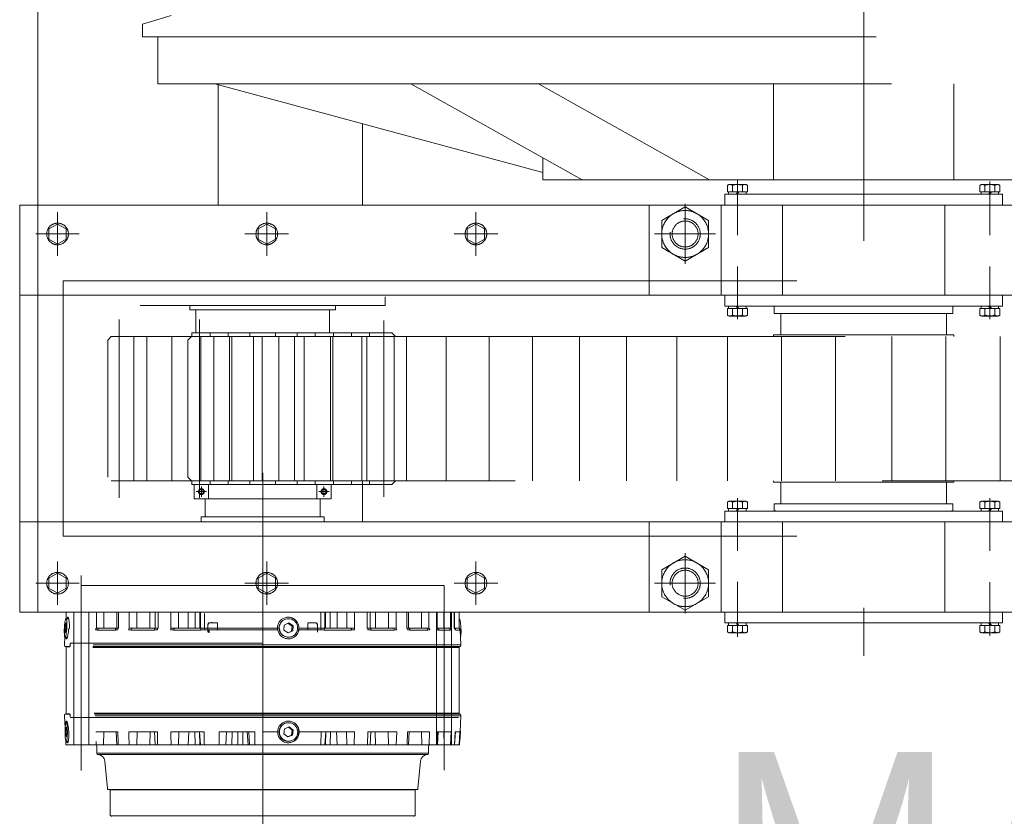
# Model space of a CAD drawing. Header units: millimetres. Extents: x 53746 to 116821, y -810352 to -765802.
# Tile 10 of 256: x 56053 to 57418, y -788149 to -787045. Entities that reach past the tile are written whole.
import ezdxf

# ---------------------------------------------------------------- set-up
doc = ezdxf.new("R2010")
doc.units = ezdxf.units.MM
doc.header["$MEASUREMENT"] = 0
doc.linetypes.add('DGN Style 2', pattern=[1526.188139, 1017.458759, -508.72938])
doc.layers.add('Main Cradle Rails', color=7, linetype='Continuous', lineweight=0)
doc.styles.add('Style-ENGINEERING', font='ENGINEERING.shx')

# ---------------------------------------------------------------- blocks, each defined once
blk = doc.blocks.new('A$C54993A66')
at = {"lineweight": 13}
h = blk.add_hatch(dxfattribs=at)
h.set_pattern_fill('ANSI31', color=256, style=0, pattern_type=2)
h.set_pattern_definition([(45, (-1629.8506, -314.0038), (-0.4490128, 0.4490128), [])])
edge = h.paths.add_edge_path()
edge.add_ellipse((-26.8, -75), major_axis=(-1.75, 0), ratio=0.585714, start_angle=48.1661, end_angle=325.794)
edge.add_spline(control_points=[(-28.2, -74.4), (-28.1, -74.9), (-28, -75.3), (-27.9, -75.7)], knot_values=[0, 0, 0, 0, 1, 1, 1, 1], degree=3, periodic=0)
at = {"color": 7, "linetype": 'Continuous', "lineweight": 13}
for p, q in [((-166, 273.6), (-184, 272.7)), ((-166, 273.4), (-184, 272.5)), ((-143.7, 274.8), (-166, 273.6)), ((-166, 266.9), (-166, 273.6)), ((-141.5, -233), (-141.5, 274.2)), ((-47.5, -143.4), (-47.5, 274.2)), ((-24.3, 273.7), (-45.3, 274.8)), ((-24.8, 268), (-24.8, 273.3)), ((-184, 272.5), (-184, 272.7)), ((-184, 266.1), (-184, 272.5)), ((-166, 266.9), (-184, 265.9)), ((-184, 265.9), (-184, 266.1)), ((-184, 260.4), (-184, 265.9)), ((-166, 261.3), (-184, 260.4)), ((-184, 251.4), (-184, 260.4)), ((-166, 242.1), (-166, 261.3)), ((-146, -266), (-146, 271.5)), ((-141, -233.2), (-141, 271.5)), ((-49, 272.5), (-140, 272.5)), ((-48, 271.5), (-48, 0)), ((-24.8, 244.4), (-24.8, 259.9)), ((0, 272.4), (-22, 272.4)), ((-22, 265.6), (0, 265.6)), ((-22, 260.2), (0, 260.2)), ((-9.1, 272.4), (-9.1, 272.5)), ((-166, 251.2), (-184, 251.4)), ((-184, 242.2), (-184, 251.4)), ((-22, 251.2), (0, 251.2)), ((-184, 241.3), (-184, 242.2)), ((-166, 242.1), (-184, 241.3)), ((-184, 230.6), (-184, 241.3)), ((-22, 241), (0, 241)), ((-206.7, 218.6), (-244.4, 215.3)), ((-195.5, 230), (-197.5, 229.5)), ((-197.5, -229.5), (-197.5, 229.5)), ((-186, 230), (-195.5, 230)), ((-195.5, -230), (-195.5, 230)), ((-166, 231.4), (-184, 230.6)), ((-184, 220.5), (-184, 230.6)), ((-184, 202.3), (-184, 220.5)), ((-166, 200.9), (-166, 231.4)), ((-24.8, 204.2), (-24.8, 228.9)), ((-22, 230.5), (0, 230.5)), ((-247.5, 211.5), (-281.5, 211.5)), ((-246, -214.8), (-246, 214.8)), ((-184, 200.2), (-184, 202.3)), ((-166, 200.9), (-184, 200.2)), ((-184, 185.1), (-184, 200.2)), ((-22, 199.9), (0, 199.9)), ((-166, 185.8), (-184, 185.1)), ((-184, 174.6), (-184, 185.1)), ((-166, 146), (-166, 185.8)), ((-24.8, 150.1), (-24.8, 182.3)), ((-22, 185.1), (0, 185.1)), ((-184, 156.6), (-184, 174.6)), ((-184, 156.6), (-184, 149.2)), ((-184, 145.5), (-184, 149.2)), ((-166, 146), (-184, 145.5)), ((-184, 127), (-184, 145.5)), ((-22, 145.1), (0, 145.1)), ((-166, 127.4), (-184, 127)), ((-184, 116.7), (-184, 127)), ((-166, 50.5), (-166, 127.4)), ((-24.8, 85.7), (-24.8, 123.2)), ((-22, 127.1), (0, 127.1)), ((-184, 103.3), (-184, 116.7)), ((-184, 103.3), (-184, 93.6)), ((-184, 87.2), (-184, 93.6)), ((-184, 87.2), (-184, 86.4)), ((-184, 80.8), (-184, 86.4)), ((-166, 81.1), (-184, 80.8)), ((-184, 0), (-184, 80.8)), ((-24.3, 50.2), (-24.3, 80.9)), ((-22, 80.5), (-22, 50.2)), ((-22, 80.5), (0, 80.5)), ((-170.4, 41.4), (-173, 34.9)), ((-163.4, 42.4), (-170.4, 41.4)), ((-170.4, 40), (-170.4, 41.4)), ((-159, 36.8), (-163.4, 42.4)), ((-163.4, 40.9), (-163.4, 42.4)), ((-25.9, 41.6), (-28.9, 35.3)), ((-26.5, 40.2), (-25.9, 41.6)), ((-18.9, 42.1), (-25.9, 41.6)), ((-19.5, 40.7), (-18.9, 42.1)), ((-14.9, 36.4), (-18.9, 42.1)), ((-178.8, 35.9), (-178.8, 35.3)), ((-173, 34.9), (-168.7, 29.4)), ((-170.4, 40), (-172.6, 34.4)), ((-163.4, 40.9), (-170.4, 40)), ((-168.7, 29.4), (-161.7, 30.3)), ((-159.4, 35.9), (-163.4, 40.9)), ((-161.7, 30.3), (-159, 36.8)), ((-153.2, 35.3), (-153.2, 35.9)), ((-33.8, 40.6), (-34, 40.1)), ((-26.5, 40.2), (-28.9, 35.2)), ((-28.9, 35.3), (-24.9, 29.5)), ((-19.5, 40.7), (-26.5, 40.2)), ((-24.9, 29.5), (-17.9, 30)), ((-15.5, 35), (-19.5, 40.7)), ((-17.9, 30), (-14.9, 36.4)), ((-10.2, 30.5), (-10, 31)), ((-24.3, -80.9), (-24.3, 20.8)), ((-22, 20.5), (-22, -80.5)), ((-184, -10.7), (-184, 0)), ((-184, 0), (-166, 0)), ((-48, 0), (-48, -143.4)), ((-43, 0), (-43, -143.4)), ((-184, -18.3), (-184, -10.7)), ((-166, -60.4), (-166, -10.7)), ((-184, -20.3), (-184, -18.3)), ((-184, -20.3), (-184, -27.4)), ((-184, -34.3), (-184, -27.4)), ((-184, -34.3), (-184, -42.9)), ((-184, -42.9), (-184, -50.9)), ((-184, -60.2), (-184, -50.9)), ((-184, -80.8), (-184, -60.2)), ((-184, -86.4), (-184, -80.8)), ((-166, -127.4), (-166, -81.1)), ((-22, -80.5), (-2, -80.5)), ((-184, -86.4), (-184, -87.2)), ((-184, -93.6), (-184, -87.2)), ((-184, -93.6), (-184, -103.3)), ((-24.8, -123.2), (-24.8, -85.7)), ((-184, -103.3), (-184, -116.7)), ((-184, -127), (-184, -116.7)), ((-184, -145.5), (-184, -127)), ((-22, -127.1), (0, -127.1)), ((-184, -149.2), (-184, -145.5)), ((-184, -149.2), (-184, -156.6)), ((-166, -185.7), (-166, -146)), ((-48, -143.4), (-48, -235.3)), ((-47.5, -235.3), (-47.5, -143.4)), ((-43, -143.4), (-43, -266)), ((-24.8, -150.1), (-24.8, -182.3)), ((-22, -145.1), (0, -145.1)), ((-184, -156.6), (-184, -174.6)), ((-184, -185.1), (-184, -174.6)), ((-184, -200.2), (-184, -185.1)), ((-22, -185.1), (0, -185.1)), ((-184, -202.3), (-184, -200.2)), ((-184, -202.3), (-184, -220.5)), ((-166, -231.4), (-166, -200.9)), ((-24.8, -204.2), (-24.8, -228.9)), ((-24.8, -228.9), (-24.8, -204.2)), ((-22, -199.9), (0, -199.9)), ((-281.5, -211.5), (-247.5, -211.5)), ((-244.4, -215.3), (-206.7, -218.6)), ((-197.5, -229.5), (-195.5, -230)), ((-195.5, -230), (-186, -230)), ((-184, -230.6), (-184, -220.5)), ((-184, -241.3), (-184, -230.6)), ((-22, -230.5), (0, -230.5)), ((-22, -230.5), (0, -230.5)), ((-184, -242.2), (-184, -241.3)), ((-184, -242.2), (-184, -251.4)), ((-184, -260.4), (-184, -251.4)), ((-184, -272.7), (-184, -260.4)), ((-184, -272.7), (-177.9, -273)), ((-178.8, -269.5), (-178.8, -272.4)), ((-167.7, -271.5), (-172.8, -272.1)), ((-172.8, -272.1), (-171.1, -273)), ((-171.1, -271.9), (-171.1, -273)), ((-160.9, -271.7), (-167.7, -271.5)), ((-164.4, -271.6), (-164.4, -273.3)), ((-164.4, -273.3), (-159.2, -272.6)), ((-159.2, -272.6), (-160.9, -271.7)), ((-153.2, -272.4), (-153.2, -270.8)), ((-141.5, -274.2), (-141.5, -267.1)), ((-141, -271.5), (-141, -268)), ((-140, -272.5), (-49, -272.5)), ((-48, -268), (-48, -271.5)), ((-47.5, -274.2), (-47.5, -267.1)), ((-35.1, -270.9), (-34.9, -270.9)), ((-34.9, -270.8), (-34.7, -273.9)), ((-26.1, -272.7), (-28.9, -273.7)), ((-19.1, -272.2), (-26.1, -272.7)), ((-24.8, -272.6), (-24.7, -274.2)), ((-14.9, -272.7), (-19.1, -272.2)), ((-17.7, -272.4), (-17.7, -273.7)), ((-17.7, -273.7), (-14.9, -272.7)), ((-9.1, -272.5), (-9.3, -269)), ((-9.1, -272.4), (0, -272.4)), ((-171.1, -273), (-164.4, -273.3)), ((-160.7, -273.9), (-143.7, -274.8)), ((-45.3, -274.8), (-34.4, -274.2)), ((-28.9, -273.7), (-24.7, -274.2)), ((-24.7, -274.2), (-17.7, -273.7))]:
    blk.add_line(p, q, dxfattribs=at)
at = {"color": 252, "linetype": 'Continuous', "lineweight": 13}
for p, q in [((-143.7, -232.1), (-143.7, 274.8)), ((-45.3, -143.4), (-45.3, 274.8)), ((-24.3, 273.5), (-24.3, 273.7)), ((-140, 272.5), (-140, -233.5)), ((-49, 0), (-49, 272.5)), ((-49, -143.4), (-49, 0)), ((-49, -235.5), (-49, -143.4)), ((-45.3, -234.8), (-45.3, -143.4))]:
    blk.add_line(p, q, dxfattribs=at)
at = {"color": 7, "linetype": 'Continuous', "lineweight": 0}
for p, q in [((-166, 267.1), (-184, 266.1)), ((-22, 272.4), (-22, 272.2)), ((-22, 272.2), (-22, 270.3)), ((-22, 272.2), (0, 272.2)), ((-22, 270.3), (-22, 265.8)), ((-22, 265.8), (-22, 265.6)), ((0, 265.8), (-22, 265.8)), ((-22, 260.2), (-22, 257.1)), ((-22, 257.1), (-22, 241.9)), ((-166, 243.1), (-184, 242.2)), ((-22, 241.9), (-22, 241)), ((0, 241.9), (-22, 241.9)), ((-166, 220.1), (-184, 220.5)), ((-22, 230.5), (-22, 226.4)), ((-22, 226.4), (-22, 202)), ((-22, 220.4), (0, 220.4)), ((-166, 203.3), (-184, 202.3)), ((-22, 202), (-22, 199.9)), ((0, 202), (-22, 202)), ((-22, 185.1), (-22, 180.3)), ((-22, 180.3), (-22, 148.4)), ((-166, 173.9), (-184, 174.6)), ((-22, 174.5), (0, 174.5)), ((-166, 156), (-184, 156.6)), ((-22, 156.4), (0, 156.4)), ((-166, 150.1), (-184, 149.2)), ((0, 148.9), (-22, 148.9)), ((-22, 148.4), (-22, 145.1)), ((-22, 127.1), (-22, 121.8)), ((-166, 116), (-184, 116.7)), ((-22, 121.8), (-22, 84.8)), ((-22, 116.8), (0, 116.8)), ((-166, 102.5), (-184, 103.3)), ((-22, 103.2), (0, 103.2)), ((-166, 93.9), (-184, 93.6)), ((-166, 87.5), (-184, 87.2)), ((-166, 87.4), (-184, 86.4)), ((-22, 93.5), (0, 93.5)), ((-22, 86.9), (0, 86.9)), ((0, 86.2), (-22, 86.2)), ((-22, 84.8), (-22, 80.5)), ((-166, -19.2), (-184, -18.3)), ((-166, -21.3), (-184, -20.3)), ((-166, -27.5), (-184, -27.4)), ((-166, -34.4), (-184, -34.3)), ((-166, -42.1), (-184, -42.9)), ((-166, -50.1), (-184, -50.9)), ((-22, -80.5), (-22, -84.8)), ((-184, -86.4), (-166, -87.4)), ((-166, -87.5), (-184, -87.2)), ((-166, -93.9), (-184, -93.6)), ((-22, -84.8), (-22, -121.8)), ((-22, -86.2), (0, -86.2)), ((-22, -86.9), (0, -86.9)), ((-22, -93.5), (0, -93.5)), ((-166, -102.5), (-184, -103.3)), ((-22, -103.2), (0, -103.2)), ((-166, -116), (-184, -116.7)), ((-22, -116.8), (0, -116.8)), ((-22, -121.8), (-22, -127.1)), ((-184, -149.2), (-166, -150.1)), ((-22, -148.4), (-22, -145.1)), ((-22, -180.3), (-22, -148.4)), ((0, -148.9), (-22, -148.9)), ((-166, -156), (-184, -156.6)), ((-22, -156.4), (0, -156.4)), ((-166, -173.9), (-184, -174.6)), ((-22, -174.5), (0, -174.5)), ((-22, -185.1), (-22, -180.3)), ((-22, -180.3), (-22, -185.1)), ((-184, -202.3), (-166, -203.3)), ((-22, -199.9), (-22, -203.5)), ((-22, -202), (-22, -199.9)), ((0, -202), (-22, -202)), ((-22, -226.4), (-22, -202)), ((-22, -203.5), (-22, -226.4)), ((-166, -220.1), (-184, -220.5)), ((-22, -220.4), (0, -220.4)), ((-22, -220.4), (0, -220.4)), ((-22, -226.4), (-22, -230.5)), ((-22, -230.5), (-22, -226.4))]:
    blk.add_line(p, q, dxfattribs=at)
at = {"lineweight": 13}
for p, q in [((-184, 262), (0, 262)), ((-184, 241), (0, 241)), ((-27.8, 76), (-17, 76)), ((-17, 76), (-15, 74)), ((-15, 62.8), (-15, 74)), ((-24, 62.5), (-16, 62.5)), ((-16, 62.5), (-15, 62.8)), ((-24, -62.5), (-16, -62.5)), ((-16, -62.5), (-15, -62.8)), ((-15, -62.8), (-15, -74)), ((-28.2, -74), (-25.2, -74)), ((-27.8, -76), (-17, -76)), ((-25, -74.2), (-25, -75.8)), ((-25, -75.8), (-24.8, -76)), ((-17, -76), (-15, -74)), ((-14, -70), (-15, -71)), ((-15, -74), (-15, -71)), ((-15, -74.5), (-15, -74)), ((-184, -241), (0, -241)), ((-184, -262), (0, -262)), ((-142, -267), (-145, -267)), ((-44, -267), (-47, -267))]:
    blk.add_line(p, q, dxfattribs=at)
at = {"color": 1, "lineweight": 13}
for p, q in [((-218.9, 251.5), (36.7, 251.5)), ((-219.5, -251.5), (50.7, -251.5))]:
    blk.add_line(p, q, dxfattribs=at)
at = {"color": 7, "linetype": 'Continuous', "lineweight": 13, "flags": 128}
for points in [[(-164.4, 274), (-162.3, 274), (-160.6, 273.9)], [(-34.4, 274.2), (-34, 274.4), (-33.1, 274.6), (-31.9, 274.8), (-30.4, 274.9), (-28.7, 275), (-26.7, 275), (-24.6, 275), (-22.5, 274.9), (-20.3, 274.8)], [(-20.3, 274.8), (-18.2, 274.6), (-16.2, 274.4), (-14.3, 274.2), (-12.7, 273.9), (-11.3, 273.6), (-10.2, 273.3), (-9.5, 273), (-9.1, 272.7), (-9.1, 272.5)], [(-164.4, 23.2), (-162.3, 23.7), (-160.3, 24.5), (-158.4, 25.6), (-156.8, 27), (-155.4, 28.7), (-154.4, 30.6), (-153.6, 32.6), (-153.2, 34.7), (-153.2, 36.9), (-153.6, 39), (-154.3, 41), (-155.4, 42.9), (-156.7, 44.6), (-158.4, 46), (-160.2, 47.2), (-162.2, 48), (-164.3, 48.5), (-166.5, 48.6), (-168.7, 48.3), (-170.8, 47.7), (-172.7, 46.7), (-174.5, 45.4), (-176, 43.9), (-177.2, 42.1), (-178.1, 40.1), (-178.7, 38.1), (-178.8, 35.9), (-178.7, 33.8), (-178.1, 31.7), (-177.2, 29.7), (-176, 27.9), (-174.5, 26.4), (-172.8, 25.1), (-170.9, 24.1), (-168.8, 23.4), (-166.6, 23.2), (-164.4, 23.2)], [(-21, 23.1), (-18.8, 23.4), (-16.8, 24.1), (-14.9, 25.1), (-13.2, 26.5), (-11.7, 28), (-10.5, 29.9), (-9.7, 31.8), (-9.2, 33.9), (-9.1, 36.1), (-9.3, 38.2), (-9.9, 40.3), (-10.9, 42.3), (-12.2, 44), (-13.7, 45.5), (-15.5, 46.8), (-17.5, 47.7), (-19.6, 48.3), (-21.7, 48.5), (-23.9, 48.4), (-26, 47.9), (-28, 47), (-29.8, 45.9), (-31.4, 44.4), (-32.7, 42.7), (-33.7, 40.8), (-34.4, 38.8), (-34.7, 36.6), (-34.6, 34.5), (-34.2, 32.4), (-33.4, 30.3), (-32.3, 28.5), (-30.9, 26.8), (-29.2, 25.4), (-27.3, 24.3), (-25.3, 23.6), (-23.2, 23.2), (-21, 23.1)], [(-166, -10.7), (-181.4, -10.7), (-184, -10.7)], [(-184, -60.2), (-170.8, -60.3), (-166, -60.4)], [(-166, -81.1), (-181.4, -80.9), (-184, -80.8)], [(-184, -127), (-170.8, -127.3), (-166, -127.4)], [(-166, -146), (-181.4, -145.6), (-184, -145.5)], [(-184, -185.1), (-170.8, -185.5), (-166, -185.7)], [(-166, -200.9), (-181.4, -200.3), (-184, -200.2)], [(-184, -230.6), (-179.5, -230.8)], [(-174.7, -271.1), (-176.2, -271.4), (-177.4, -271.6), (-178.2, -271.9), (-178.7, -272.1), (-178.8, -272.4), (-178.6, -272.7), (-178, -273), (-177.1, -273.2), (-175.8, -273.5), (-174.3, -273.7), (-172.5, -273.8), (-170.5, -273.9), (-168.4, -274), (-166.3, -274), (-164.1, -274), (-162, -274), (-160, -273.8), (-158.2, -273.7), (-156.6, -273.5), (-155.2, -273.3), (-154.2, -273), (-153.5, -272.8), (-153.2, -272.5), (-153.3, -272.2), (-153.7, -271.9), (-154.5, -271.6), (-155.6, -271.4), (-157, -271.2), (-158.6, -271), (-160.5, -270.9), (-162.5, -270.8), (-164.7, -270.7), (-166.9, -270.7), (-169, -270.7), (-171.1, -270.8), (-173, -271), (-174.7, -271.1)], [(-23.2, -271.6), (-25.3, -271.8), (-27.4, -272), (-29.2, -272.2), (-30.9, -272.5), (-32.3, -272.8), (-33.4, -273.1), (-34.2, -273.4), (-34.6, -273.7), (-34.7, -274), (-34.4, -274.2), (-33.7, -274.5), (-32.7, -274.7), (-31.4, -274.8), (-29.8, -274.9), (-28, -275), (-26, -275), (-23.8, -275), (-21.7, -274.9), (-19.5, -274.7), (-17.4, -274.5), (-15.5, -274.3), (-13.7, -274.1), (-12.1, -273.8), (-10.9, -273.5), (-9.9, -273.2), (-9.3, -272.9), (-9.1, -272.6), (-9.2, -272.3), (-9.7, -272.1), (-10.6, -271.9), (-11.7, -271.7), (-13.2, -271.5), (-14.9, -271.5), (-16.8, -271.4), (-18.9, -271.4), (-21, -271.5), (-23.2, -271.6)], [(-9.2, -269.6), (-8.9, -269.5), (-8.2, -269.3)]]:
    blk.add_lwpolyline(points, dxfattribs=at)
at = {"color": 7, "linetype": 'Continuous', "lineweight": 0, "flags": 128}
for points in [[(-24.8, 150.1), (-24.3, 150), (-23.7, 149.9), (-23.3, 149.8), (-22.8, 149.6), (-22.5, 149.3), (-22.2, 149), (-22.1, 148.7), (-22, 148.4)], [(-24.8, 123.2), (-24.3, 123.2), (-23.7, 123.1), (-23.3, 122.9), (-22.8, 122.8), (-22.5, 122.6), (-22.2, 122.3), (-22.1, 122.1), (-22, 121.8)], [(-24.8, 85.7), (-24.3, 85.7), (-23.7, 85.6), (-23.3, 85.5), (-22.8, 85.4), (-22.5, 85.3), (-22.2, 85.1), (-22.1, 85), (-22, 84.8)], [(-24.8, -85.7), (-24.3, -85.7), (-23.7, -85.6), (-23.3, -85.5), (-22.8, -85.4), (-22.5, -85.3), (-22.2, -85.1), (-22.1, -85), (-22, -84.8)], [(-24.8, -123.2), (-24.3, -123.2), (-23.7, -123.1), (-23.3, -122.9), (-22.8, -122.8), (-22.5, -122.6), (-22.2, -122.3), (-22.1, -122.1), (-22, -121.8)], [(-24.8, -150.1), (-24.3, -150), (-23.7, -149.9), (-23.3, -149.8), (-22.8, -149.6), (-22.5, -149.3), (-22.2, -149), (-22.1, -148.7), (-22, -148.4)]]:
    blk.add_lwpolyline(points, dxfattribs=at)
at = {"color": 7, "linetype": 'Continuous', "lineweight": 13}
for centre, radius, start, end in [((-167.1, 221.2), 52.9, 87.0782, 101.8051), ((-143.5, 270.8), 4, 59.6267, 93), ((-45.5, 270.8), 4, 87, 120), ((-24.5, 270.7), 3, 35.0394, 87), ((-142, 268), 1, 300, 0), ((-140, 271.5), 1, 90, 180), ((-49, 271.5), 1, 0, 90), ((-47, 268), 1, 180, 240), ((-24.4, 263.9), 3.02, 35.9791, 87.275), ((-24.4, 258.4), 3.04, 36.7457, 87.488), ((-24.4, 239), 3.11, 39.591, 88.2062), ((-207.5, 228.6), 10, 275, 0), ((-186, 232), 2, 270, 0), ((-24.4, 228.4), 3.16, 41.21, 88.5662), ((-283.5, 210), 1, 299.9993, 0), ((-281.5, 210.5), 1, 90, 180), ((-247.5, 210.5), 1, 0, 90), ((-245.5, 210), 1, 180, 240.0001), ((-244, 211.3), 4, 95, 120), ((-24.3, 197.4), 3.37, 46.2854, 89.4847), ((-24.3, 182.4), 3.51, 48.9068, 89.8469), ((-24.3, 141.7), 4.1, 56.5645, 90.5516), ((-24.2, 123.1), 4.52, 60.3002, 90.7297), ((-24.2, 74.3), 6.64, 70.5944, 90.8058), ((-166, 35.2), 15, 0.382, 179.618), ((-22.1, 35.2), 15, 338.4581, 157.6222), ((-166.1, 35.4), 12.8, 180.2859, 277.2518), ((-165.9, 35.4), 12.7, 276.747, 359.8135), ((-22.1, 35.4), 12.8, 158.4837, 273.9174), ((-22, 35.3), 12.7, 273.4407, 337.9401), ((-24.2, -74.3), 6.64, 269.1942, 289.4056), ((-24.2, -123.1), 4.52, 269.2703, 299.6998), ((-24.3, -141.7), 4.1, 269.4484, 303.4355), ((-24.3, -182.4), 3.51, 270.1531, 311.0932), ((-24.3, -197.4), 3.37, 270.5153, 313.7146), ((-283.5, -210), 1, 0, 60.0007), ((-281.5, -210.5), 1, 180, 270), ((-247.5, -210.5), 1, 270, 0), ((-245.5, -210), 1, 119.9999, 180), ((-244, -211.3), 4, 240, 265), ((-207.5, -228.6), 10, 0, 85), ((-186, -232), 2, 0, 90), ((-24.4, -228.4), 3.16, 271.4338, 318.79), ((-24.4, -228.4), 3.16, 271.4338, 318.79), ((-142.5, -268), 1, 0, 90), ((-142, -268), 1, 0, 90), ((-140, -271.5), 1, 180, 270), ((-49, -271.5), 1, 270, 0), ((-47, -268), 1, 90, 180), ((-47, -268), 1, 120, 180), ((-46.5, -268), 1, 90, 180), ((-143.5, -270.8), 4, 267, 300.3733), ((-45.5, -270.8), 4, 240, 273)]:
    blk.add_arc(centre, radius, start, end, dxfattribs=at)
at = {"color": 7, "linetype": 'Continuous', "lineweight": 0}
for centre, radius, start, end in [((-25, 270.3), 3, 0.0436, 87.0489), ((-24.5, 270.5), 3, 35.0666, 87.0087), ((-24.9, 257), 2.92, 1.4147, 88.5415), ((-24.9, 264.4), 3.21, 25.9588, 37.5972), ((-24.8, 241.6), 2.83, 3.2011, 90.2802), ((-24.7, 226.1), 2.76, 5.2174, 92.0066), ((-24.6, 201.6), 2.66, 8.9702, 94.6814), ((-24.5, 179.7), 2.6, 12.9761, 96.911), ((-24.5, -179.7), 2.6, 263.089, 347.0239), ((-24.6, -201.6), 2.66, 265.3186, 351.0298), ((-24.6, -201.6), 2.66, 265.3186, 314.0047), ((-24.7, -226.1), 2.76, 267.9934, 354.7826), ((-24.7, -226.1), 2.76, 267.9934, 354.7826)]:
    blk.add_arc(centre, radius, start, end, dxfattribs=at)
at = {"color": 252, "linetype": 'Continuous', "lineweight": 0}
blk.add_arc((-25, 265), 2.98, 16.9302, 87.5222, dxfattribs=at)
at = {"lineweight": 13}
for centre, radius, start, end in [((-16.5, 74.5), 1.5, 19.4712, 90), ((-24, -61.5), 1, 180, 270), ((-25.2, -74.2), 0.2, 0, 90), ((-16.5, -74.5), 1.5, 270, 340.5288), ((-16.5, -74.5), 1.5, 340.5288, 0), ((-145, -266), 1, 180, 270), ((-44, -266), 1, 270, 0)]:
    blk.add_arc(centre, radius, start, end, dxfattribs=at)
blk.add_ellipse((-26.8, -75), major_axis=(-1.75, 0), ratio=0.585714, start_param=0.840658, end_param=5.686179, dxfattribs=at)
at = {"color": 7, "linetype": 'Continuous', "lineweight": 13}
for points, knots in [([(-24.8, 273.3), (-24.7, 273.3), (-24.5, 273.4), (-24.4, 273.5), (-24.3, 273.5)], [0, 0, 0, 0, 0.585787, 1, 1, 1, 1]), ([(-24.3, 266.9), (-24.4, 267.1), (-24.6, 267.4), (-24.7, 267.8), (-24.8, 268)], [0, 0, 0, 0, 0.485947, 1, 1, 1, 1]), ([(-24.8, 259.9), (-24.7, 260.2), (-24.5, 260.7), (-24.4, 261.2), (-24.3, 261.4)], [0, 0, 0, 0, 0.585786, 1, 1, 1, 1]), ([(-24.3, 242.1), (-24.4, 242.5), (-24.6, 243.3), (-24.7, 244), (-24.8, 244.4)], [0, 0, 0, 0, 0.485947, 1, 1, 1, 1]), ([(-24.8, 228.9), (-24.7, 229.4), (-24.5, 230.3), (-24.4, 231.2), (-24.3, 231.6)], [0, 0, 0, 0, 0.585786, 1, 1, 1, 1]), ([(-282.5, 210.5), (-282.5, 210.4), (-282.5, 210.3), (-282.5, 209.1), (-282.5, 207.1), (-282.5, 204.2), (-282.5, 200.5), (-282.5, 195.8), (-282.5, 190.2), (-282.5, 183.7), (-282.5, 176.3), (-282.5, 168), (-282.5, 158.9), (-282.5, 149), (-282.5, 138.4), (-282.5, 127.1), (-282.5, 115.3), (-282.5, 103.1), (-282.5, 90.5), (-282.5, 76.8), (-282.5, 62), (-282.5, 46.4), (-282.5, 30.7), (-282.5, 15.3), (-282.5, 5.1), (-282.5, 0)], [0, 0, 0, 0, 0.038185, 0.077023, 0.116495, 0.157139, 0.19831, 0.239987, 0.282527, 0.325416, 0.368629, 0.4123, 0.456102, 0.500009, 0.543914, 0.587716, 0.631389, 0.6746, 0.717489, 0.76003, 0.810037, 0.859123, 0.907197, 0.95418, 1, 1, 1, 1]), ([(-246.5, 0), (-246.5, 4.2), (-246.5, 12.7), (-246.5, 25.5), (-246.5, 38.5), (-246.5, 51.5), (-246.5, 64.6), (-246.5, 77.6), (-246.5, 90.5), (-246.5, 103.1), (-246.5, 115.3), (-246.5, 127.1), (-246.5, 138.4), (-246.5, 149), (-246.5, 158.9), (-246.5, 168), (-246.5, 176.3), (-246.5, 183.7), (-246.5, 190.2), (-246.5, 196.2), (-246.5, 201.4), (-246.5, 205.5), (-246.5, 208.4), (-246.5, 210.2), (-246.5, 210.4), (-246.5, 210.5)], [0, 0, 0, 0, 0.038186, 0.077023, 0.116495, 0.157139, 0.19831, 0.239987, 0.282527, 0.325416, 0.368629, 0.4123, 0.456102, 0.500009, 0.543914, 0.587716, 0.631389, 0.6746, 0.717489, 0.76003, 0.810037, 0.859123, 0.907197, 0.95418, 1, 1, 1, 1]), ([(-24.3, 200.8), (-24.4, 201.4), (-24.6, 202.5), (-24.7, 203.6), (-24.8, 204.2)], [0, 0, 0, 0, 0.485945, 1, 1, 1, 1]), ([(-24.8, 182.3), (-24.7, 183), (-24.5, 184.2), (-24.4, 185.4), (-24.3, 186)], [0, 0, 0, 0, 0.585787, 1, 1, 1, 1]), ([(-24.3, 145.8), (-24.4, 146.5), (-24.6, 147.9), (-24.7, 149.4), (-24.8, 150.1)], [0, 0, 0, 0, 0.485947, 1, 1, 1, 1]), ([(-24.8, 123.2), (-24.7, 124.1), (-24.5, 125.6), (-24.4, 127), (-24.3, 127.7)], [0, 0, 0, 0, 0.585787, 1, 1, 1, 1]), ([(-24.3, 80.9), (-24.4, 81.7), (-24.6, 83.3), (-24.7, 84.9), (-24.8, 85.7)], [0, 0, 0, 0, 0.485947, 1, 1, 1, 1]), ([(-166, 50.5), (-166.9, 50.5), (-168.5, 50.4), (-171, 49.7), (-173.3, 48.7), (-175.4, 47.3), (-177.3, 45.6), (-178.8, 43.6), (-180, 41.3), (-180.7, 38.9), (-181.1, 36.4), (-181, 33.9), (-180.5, 31.4), (-179.6, 29.1), (-178.3, 26.9), (-176.7, 25), (-174.7, 23.4), (-172.5, 22.1), (-170.1, 21.3), (-167.9, 20.8), (-166.6, 20.8), (-166, 20.8)], [0, 0, 0, 0, 0.052896, 0.107324, 0.160222, 0.214657, 0.267521, 0.321916, 0.374802, 0.42922, 0.482128, 0.536571, 0.589482, 0.643928, 0.696838, 0.751284, 0.80418, 0.858612, 0.911479, 0.965878, 1, 1, 1, 1]), ([(-166, 50.5), (-164.9, 50.5), (-162.9, 50.4), (-160.2, 49.5), (-158, 48.4), (-155.9, 46.9), (-154.2, 45), (-152.8, 43), (-151.8, 40.7), (-151.2, 38.2), (-151, 35.7), (-151.2, 33.2), (-151.8, 30.8), (-152.9, 28.5), (-154.3, 26.4), (-156, 24.6), (-158.1, 23), (-160.3, 21.9), (-163, 21), (-164.9, 20.9), (-166, 20.8)], [0, 0, 0, 0, 0.071906, 0.125616, 0.179328, 0.23318, 0.287031, 0.340864, 0.394695, 0.448298, 0.5019, 0.555263, 0.608627, 0.661986, 0.715346, 0.768937, 0.822529, 0.876354, 0.930179, 1, 1, 1, 1]), ([(-24.3, 20.8), (-25.1, 21), (-26.6, 21.3), (-28.8, 22.2), (-30.9, 23.6), (-32.8, 25.2), (-34.4, 27.2), (-35.7, 29.4), (-36.5, 31.8), (-37, 34.3), (-37, 36.8), (-36.6, 39.3), (-35.8, 41.6), (-34.6, 43.8), (-33, 45.8), (-31.1, 47.5), (-29, 48.8), (-26.7, 49.8), (-25.1, 50.1), (-24.3, 50.2)], [0, 0, 0, 0, 0.055376, 0.110752, 0.170189, 0.229626, 0.289117, 0.348608, 0.408096, 0.467584, 0.526994, 0.586404, 0.645782, 0.70516, 0.764603, 0.824045, 0.883548, 0.943049, 1, 1, 1, 1]), ([(-22, 50.2), (-22.2, 50.3), (-22.7, 50.3), (-23.5, 50.3), (-24.1, 50.2), (-24.3, 50.2)], [0, 0, 0, 0, 0.369609, 0.739366, 1, 1, 1, 1]), ([(-22, 20.5), (-21.2, 20.5), (-19.5, 20.6), (-17, 21.3), (-14.7, 22.3), (-12.6, 23.8), (-10.7, 25.5), (-9.2, 27.5), (-8.1, 29.8), (-7.3, 32.2), (-7, 34.7), (-7.1, 37.2), (-7.6, 39.7), (-8.5, 42), (-9.8, 44.1), (-11.5, 46), (-13.4, 47.6), (-15.6, 48.9), (-18, 49.7), (-20.2, 50.2), (-21.5, 50.2), (-22, 50.2)], [0, 0, 0, 0, 0.053211, 0.107968, 0.161178, 0.215927, 0.269204, 0.324031, 0.377203, 0.431933, 0.484844, 0.5393, 0.592042, 0.646309, 0.69915, 0.753508, 0.806611, 0.861243, 0.914513, 0.96933, 1, 1, 1, 1]), ([(-166, 0), (-166, 3.5), (-166, 10.4), (-166, 17.3), (-166, 20.8)], [0, 0, 0, 0, 0.5, 1, 1, 1, 1]), ([(-24.3, 20.8), (-24, 20.8), (-23.3, 20.7), (-22.5, 20.6), (-22.1, 20.5), (-22, 20.5)], [0, 0, 0, 0, 0.370655, 0.741478, 1, 1, 1, 1]), ([(-282.5, 0), (-282.5, -4.2), (-282.5, -12.7), (-282.5, -25.5), (-282.5, -38.5), (-282.5, -51.5), (-282.5, -64.6), (-282.5, -77.6), (-282.5, -90.5), (-282.5, -103.1), (-282.5, -115.3), (-282.5, -127.1), (-282.5, -138.4), (-282.5, -149), (-282.5, -158.9), (-282.5, -168), (-282.5, -176.3), (-282.5, -183.7), (-282.5, -190.2), (-282.5, -196.2), (-282.5, -201.4), (-282.5, -205.5), (-282.5, -208.4), (-282.5, -210.2), (-282.5, -210.4), (-282.5, -210.5)], [0, 0, 0, 0, 0.038186, 0.077023, 0.116495, 0.157139, 0.19831, 0.239987, 0.282527, 0.325416, 0.368629, 0.4123, 0.456102, 0.500009, 0.543914, 0.587716, 0.631389, 0.6746, 0.717489, 0.76003, 0.810037, 0.859123, 0.907197, 0.95418, 1, 1, 1, 1]), ([(-246.5, -210.5), (-246.5, -210.4), (-246.5, -210.3), (-246.5, -209.1), (-246.5, -207.1), (-246.5, -204.2), (-246.5, -200.5), (-246.5, -195.8), (-246.5, -190.2), (-246.5, -183.7), (-246.5, -176.3), (-246.5, -168), (-246.5, -158.9), (-246.5, -149), (-246.5, -138.4), (-246.5, -127.1), (-246.5, -115.3), (-246.5, -103.1), (-246.5, -90.5), (-246.5, -76.8), (-246.5, -62), (-246.5, -46.4), (-246.5, -30.7), (-246.5, -15.3), (-246.5, -5.1), (-246.5, 0)], [0, 0, 0, 0, 0.038185, 0.077023, 0.116495, 0.157139, 0.19831, 0.239987, 0.282527, 0.325416, 0.368629, 0.4123, 0.456102, 0.500009, 0.543914, 0.587716, 0.631389, 0.6746, 0.717489, 0.76003, 0.810037, 0.859123, 0.907197, 0.95418, 1, 1, 1, 1]), ([(-24.8, -85.7), (-24.7, -84.8), (-24.5, -83.2), (-24.4, -81.6), (-24.3, -80.9)], [0, 0, 0, 0, 0.585786, 1, 1, 1, 1]), ([(-24.3, -127.7), (-24.4, -126.9), (-24.6, -125.4), (-24.7, -124), (-24.8, -123.2)], [0, 0, 0, 0, 0.485948, 1, 1, 1, 1]), ([(-24.3, -145.8), (-24.4, -146.5), (-24.6, -147.9), (-24.7, -149.4), (-24.8, -150.1)], [0, 0, 0, 0, 0.485947, 1, 1, 1, 1]), ([(-24.8, -182.3), (-24.7, -183), (-24.5, -184.2), (-24.4, -185.4), (-24.3, -186)], [0, 0, 0, 0, 0.585787, 1, 1, 1, 1]), ([(-24.3, -200.8), (-24.4, -201.4), (-24.6, -202.5), (-24.7, -203.6), (-24.8, -204.2)], [0, 0, 0, 0, 0.485945, 1, 1, 1, 1]), ([(-24.8, -228.9), (-24.7, -229.4), (-24.5, -230.3), (-24.4, -231.2), (-24.3, -231.6)], [0, 0, 0, 0, 0.585786, 1, 1, 1, 1]), ([(-24.3, -231.6), (-24.4, -231.2), (-24.6, -230.3), (-24.7, -229.4), (-24.8, -228.9)], [0, 0, 0, 0, 0.485947, 1, 1, 1, 1]), ([(-178.8, -271.5), (-179.1, -271.4), (-179.8, -271.3), (-180.5, -271), (-181, -270.7), (-181.1, -270.4), (-180.7, -270), (-179.9, -269.7), (-178.6, -269.4), (-177.3, -269.2), (-176.6, -269.1)], [0, 0, 0, 0, 0.075062, 0.202286, 0.329511, 0.45677, 0.584029, 0.711289, 0.838549, 1, 1, 1, 1]), ([(-176.6, -269.1), (-176, -269.1), (-174.7, -268.9), (-172.5, -268.8), (-170.2, -268.8), (-167.7, -268.8), (-165.2, -268.9), (-162.6, -269.1), (-160.2, -269.4), (-158, -269.7), (-155.9, -270.1), (-154.2, -270.5), (-152.8, -270.9), (-151.8, -271.3), (-151.2, -271.7), (-151, -272.1), (-151.2, -272.4), (-151.8, -272.6), (-152.7, -272.8), (-153.5, -272.9), (-153.9, -272.9)], [0, 0, 0, 0, 0.056557, 0.113114, 0.16967, 0.226227, 0.282797, 0.339368, 0.396066, 0.452763, 0.509609, 0.566455, 0.623281, 0.680105, 0.736688, 0.79327, 0.849601, 0.905932, 0.962257, 1, 1, 1, 1]), ([(-34.8, -272.8), (-35.1, -272.8), (-35.8, -272.7), (-36.5, -272.5), (-37, -272.2), (-37, -271.9), (-36.6, -271.5), (-35.8, -271.1), (-34.6, -270.7), (-33, -270.3), (-31.1, -269.9), (-29, -269.5), (-26.7, -269.2), (-25.1, -269.1), (-24.3, -269)], [0, 0, 0, 0, 0.059784, 0.145649, 0.231513, 0.317265, 0.403017, 0.488723, 0.57443, 0.660229, 0.746028, 0.831913, 0.917798, 1, 1, 1, 1]), ([(-22, -267.7), (-22.2, -268), (-22.7, -268.5), (-23.5, -268.9), (-24.1, -269), (-24.3, -269)], [0, 0, 0, 0, 0.369609, 0.739366, 1, 1, 1, 1]), ([(-9.2, -271), (-8.8, -270.9), (-8, -270.8), (-7.3, -270.5), (-7, -270.2), (-7.1, -269.9), (-7.6, -269.5), (-8.5, -269.1), (-9.8, -268.8), (-11.5, -268.5), (-13.5, -268.2), (-15.7, -268), (-18, -267.8), (-20.2, -267.7), (-21.5, -267.7), (-22, -267.7)], [0, 0, 0, 0, 0.073244, 0.153625, 0.233609, 0.313593, 0.39331, 0.473028, 0.552886, 0.632746, 0.713004, 0.793261, 0.873783, 0.954302, 1, 1, 1, 1])]:
    blk.add_open_spline(points, degree=3, knots=knots, dxfattribs=at)
blk.add_open_spline([(-24.8, -204.2), (-24.8, -204), (-24.8, -203.7), (-24.7, -203.5)], degree=3, dxfattribs=at)
blk = doc.blocks.new('drive unit')
at = {"color": 0, "linetype": 'ByBlock', "lineweight": -2}
for p, q in [((16116.6, 3955.8), (16121.6, 3960.8)), ((16121.6, 3959.1), (16321.6, 3959.1)), ((16326.6, 3955.8), (16321.6, 3960.8)), ((16066.6, 3946.8), (16078.6, 3946.8)), ((16078.6, 3946.8), (16078.6, 3606.8)), ((16116.6, 3955.8), (16116.6, 3678.8)), ((16326.6, 3955.8), (16326.6, 3678.8)), ((16343.8, 3944.8), (16099.3, 3944.8)), ((16121.6, 3924.8), (16116.6, 3924.8)), ((16326.6, 3924.8), (16321.6, 3924.8)), ((16121.6, 3914.1), (16321.6, 3914.1)), ((16121.6, 3899.8), (16116.6, 3899.8)), ((16326.6, 3899.8), (16321.6, 3899.8)), ((16084.6, 3684.3), (16084.6, 3869.3)), ((16116.6, 3869.3), (16084.6, 3869.3)), ((16121.6, 3874.8), (16116.6, 3874.8)), ((16121.6, 3874.1), (16321.6, 3874.1)), ((16326.6, 3874.8), (16321.6, 3874.8)), ((16346.6, 3871.8), (16326.6, 3871.8)), ((16336.6, 3854.8), (16336.6, 3868.8)), ((16346.6, 3851.8), (16346.6, 3871.8)), ((16121.6, 3849.8), (16116.6, 3849.8)), ((16326.6, 3849.8), (16321.6, 3849.8)), ((16346.6, 3851.8), (16326.6, 3851.8)), ((16343.6, 3861.8), (16329.6, 3861.8)), ((16371.6, 3856.3), (16346.6, 3856.3)), ((16346.6, 3856.3), (16346.6, 3697.3)), ((16371.6, 3856.3), (16371.6, 3697.3)), ((16121.6, 3824.8), (16116.6, 3824.8)), ((16121.6, 3834.1), (16321.6, 3834.1)), ((16326.6, 3824.8), (16321.6, 3824.8)), ((16121.6, 3794.8), (16116.6, 3794.8)), ((16121.6, 3799.1), (16321.6, 3799.1)), ((16326.6, 3794.8), (16321.6, 3794.8)), ((16121.6, 3758.8), (16116.6, 3758.8)), ((16121.6, 3764.1), (16321.6, 3764.1)), ((16326.6, 3758.8), (16321.6, 3758.8)), ((16121.6, 3728.8), (16116.6, 3728.8)), ((16121.6, 3734.1), (16321.6, 3734.1)), ((16326.6, 3728.8), (16321.6, 3728.8)), ((16121.6, 3703.8), (16116.6, 3703.8)), ((16121.6, 3709.1), (16321.6, 3709.1)), ((16326.6, 3703.8), (16321.6, 3703.8)), ((16346.6, 3701.8), (16326.6, 3701.8)), ((16346.6, 3701.8), (16346.6, 3681.8)), ((16098, 3689.1), (16345.1, 3689.1)), ((16343.6, 3691.8), (16329.6, 3691.8)), ((16336.6, 3684.8), (16336.6, 3698.8)), ((16371.6, 3697.3), (16346.6, 3697.3)), ((16116.6, 3684.3), (16084.6, 3684.3)), ((16121.6, 3678.8), (16116.6, 3678.8)), ((16126.6, 3673.1), (16121.6, 3678.1)), ((16126.6, 3673.1), (16316.6, 3673.1)), ((16316.6, 3673.1), (16321.6, 3678.1)), ((16326.6, 3678.8), (16321.6, 3678.8)), ((16346.6, 3681.8), (16326.6, 3681.8))]:
    blk.add_line(p, q, dxfattribs=at)
at = {"color": 0, "linetype": 'ByBlock', "lineweight": -2, "flags": 128}
for points in [[(16084.6, 3867.8), (16084.6, 3877.6), (16079, 3877.6), (16078.6, 3875.1)], [(16371.6, 3854.3), (16371.6, 3862.1), (16378.6, 3862.1)], [(16371.6, 3699.3), (16371.6, 3691.5), (16378.6, 3691.5)], [(16084.6, 3685.8), (16084.6, 3676), (16079, 3676), (16078.6, 3678.5)]]:
    blk.add_lwpolyline(points, dxfattribs=at)
at = {"color": 0, "linetype": 'ByBlock', "lineweight": -2}
for centre, radius in [((16336.6, 3861.8), 4), ((16336.6, 3861.8), 3), ((16336.6, 3691.8), 4), ((16336.6, 3691.8), 3)]:
    blk.add_circle(centre, radius, dxfattribs=at)
at = {"color": 0, "linetype": 'ByBlock', "lineweight": -2, "yscale": -1, "rotation": 180}
blk.add_blockref('A$C54993A66', (16503.6, 3776.8), dxfattribs=at)
blk = doc.blocks.new('*U57')
at = {"color": 7, "linetype": 'DGN Style 2', "lineweight": 0}
for p, q in [((-28059.8, 3269.1), (-28059.8, 150.3)), ((-29204.8, 774.9), (-29204.8, 3010.9)), ((-29059.8, 1025.9), (-29019.8, 1037.9)), ((-29059.8, 1025.9), (-29059.8, 1007.9)), ((-29059.8, 1007.9), (-27059.8, 1007.9)), ((-29038.5, 942.9), (-29038.5, 1007.9)), ((-29038.5, 942.9), (-27081.2, 942.9)), ((-28959.4, 942.9), (-28504.8, 819.9)), ((-28450.2, 809.9), (-28687.4, 942.9)), ((-28273.4, 809.9), (-28510.6, 942.9)), ((-28184.8, 942.9), (-28184.8, 809.9)), ((-27934.8, 942.9), (-27934.8, 809.9)), ((-28954.8, 774.9), (-28954.8, 941.6)), ((-28754.8, 774.9), (-28754.8, 887.5)), ((-28754.8, 774.9), (-28754.8, 887.5)), ((-28893, -613.5), (-28893, 833.9)), ((-28504.8, 809.9), (-28504.8, 840.5)), ((-27614.8, 809.9), (-28504.8, 809.9)), ((-28234.8, 809.3), (-28234.8, 733.1)), ((-27884.8, 733.4), (-27884.8, 807.6)), ((-28248.7, 793.4), (-28248.7, 802.3)), ((-28248.7, 793.4), (-28221, 793.4)), ((-28247, 793.4), (-28247, 789.9)), ((-28245.2, 803.5), (-28224.5, 803.5)), ((-28241.8, 802.3), (-28241.8, 793.4)), ((-28234.8, 793.4), (-28236.8, 789.9)), ((-28232.8, 793.4), (-28234.8, 789.9)), ((-28227.9, 802.3), (-28227.9, 793.4)), ((-28222.7, 793.4), (-28222.7, 789.9)), ((-28221, 802.3), (-28221, 793.4)), ((-27898.7, 793.4), (-27898.7, 802.3)), ((-27898.7, 793.4), (-27871, 793.4)), ((-27897, 793.4), (-27897, 789.9)), ((-27895.2, 803.5), (-27874.5, 803.5)), ((-27891.8, 802.3), (-27891.8, 793.4)), ((-27884.8, 793.4), (-27886.8, 789.9)), ((-27882.8, 793.4), (-27884.8, 789.9)), ((-27877.9, 802.3), (-27877.9, 793.4)), ((-27872.7, 793.4), (-27872.7, 789.9)), ((-27871, 802.3), (-27871, 793.4)), ((-28252.3, 789.9), (-28252.3, 774.9)), ((-27867.3, 789.9), (-28252.3, 789.9)), ((-28222.7, 789.9), (-28247, 789.9)), ((-27872.7, 789.9), (-27897, 789.9)), ((-27867.3, 774.9), (-27867.3, 789.9)), ((-29229.8, 210.9), (-29229.8, 774.9)), ((-29229.8, 774.9), (-28252.3, 774.9)), ((-29204.8, 210.9), (-29204.8, 774.9)), ((-29177.3, 765.1), (-29177.3, 704.7)), ((-28887.3, 765.1), (-28887.3, 704.7)), ((-28597.3, 765.1), (-28597.3, 704.7)), ((-28357.3, 774.9), (-28357.3, 649.9)), ((-27762.3, 774.9), (-28357.3, 774.9)), ((-28307.3, 693.3), (-28307.3, 776.5)), ((-28257.3, 774.9), (-28257.3, 649.9)), ((-28172.3, 774.9), (-28172.3, 649.9)), ((-27947.3, 774.9), (-27947.3, 649.9)), ((-29207.5, 734.9), (-29147.2, 734.9)), ((-28917.5, 734.9), (-28857.2, 734.9)), ((-28627.5, 734.9), (-28567.2, 734.9)), ((-28265.1, 734.9), (-28349.6, 734.9)), ((-28234.8, 689.8), (-28234.8, 616.9)), ((-27884.8, 617), (-27884.8, 689.9)), ((-29169.8, 315.9), (-29169.8, 669.9)), ((-29169.8, 669.9), (-26899.8, 669.9)), ((-29229.8, 649.9), (-28252.3, 649.9)), ((-27762.3, 649.9), (-28357.3, 649.9)), ((-28252.3, 634.9), (-28252.3, 649.9)), ((-27867.3, 649.9), (-27867.3, 634.9)), ((-27867.3, 634.9), (-28252.3, 634.9)), ((-28248.7, 631.4), (-28248.7, 622.4)), ((-28248.7, 631.4), (-28221, 631.4)), ((-28247, 631.4), (-28247, 634.9)), ((-28241.8, 622.4), (-28241.8, 631.4)), ((-28234.8, 631.4), (-28236.8, 634.9)), ((-28232.8, 631.4), (-28234.8, 634.9)), ((-28227.9, 622.4), (-28227.9, 631.4)), ((-28222.7, 631.4), (-28222.7, 634.9)), ((-28221, 622.4), (-28221, 631.4)), ((-27898.7, 631.4), (-27871, 631.4)), ((-27898.7, 631.4), (-27898.7, 622.4)), ((-27897, 631.4), (-27897, 634.9)), ((-27891.8, 622.4), (-27891.8, 631.4)), ((-27884.8, 631.4), (-27886.8, 634.9)), ((-27882.8, 631.4), (-27884.8, 634.9)), ((-27877.9, 622.4), (-27877.9, 631.4)), ((-27872.7, 631.4), (-27872.7, 634.9)), ((-27871, 622.4), (-27871, 631.4)), ((-29091.8, 616.4), (-29091.8, 369.3)), ((-28245.2, 621.2), (-28224.5, 621.2)), ((-28174.8, 594.9), (-28174.8, 624.9)), ((-28174.8, 624.9), (-27944.8, 624.9)), ((-27944.8, 594.9), (-27944.8, 624.9)), ((-27895.2, 621.2), (-27874.5, 621.2)), ((-29107.8, 587.9), (-29102.8, 592.9)), ((-29107.8, 587.9), (-29107.8, 397.9)), ((-29102.8, 592.9), (-27016.8, 592.9)), ((-29071.8, 592.9), (-29071.8, 392.9)), ((-29053.8, 592.9), (-29053.8, 392.9)), ((-29018.8, 592.9), (-29018.8, 392.9)), ((-28978.8, 592.9), (-28978.8, 392.9)), ((-28938.8, 592.9), (-28938.8, 392.9)), ((-28893.8, 592.9), (-28893.8, 392.9)), ((-28848.8, 592.9), (-28848.8, 392.9)), ((-28798.8, 592.9), (-28798.8, 392.9)), ((-28748.8, 592.9), (-28748.8, 392.9)), ((-28693.8, 592.9), (-28693.8, 392.9)), ((-28638.8, 592.9), (-28638.8, 392.9)), ((-28578.8, 592.9), (-28578.8, 392.9)), ((-28518.8, 592.9), (-28518.8, 392.9)), ((-28453.8, 592.9), (-28453.8, 392.9)), ((-28388.8, 592.9), (-28388.8, 392.9)), ((-28318.8, 592.9), (-28318.8, 392.9)), ((-28248.8, 592.9), (-28248.8, 392.9)), ((-28184.8, 592.9), (-28184.8, 594.9)), ((-28184.8, 594.9), (-27934.8, 594.9)), ((-28173.8, 592.9), (-28173.8, 392.9)), ((-28098.8, 592.9), (-28098.8, 392.9)), ((-28020.8, 592.9), (-28020.8, 392.9)), ((-27945.8, 592.9), (-27945.8, 392.9)), ((-27934.8, 592.9), (-27934.8, 594.9)), ((-27870.8, 592.9), (-27870.8, 392.9)), ((-27016.8, 392.9), (-29102.8, 392.9)), ((-28754.8, 335.9), (-28754.8, 392.9)), ((-28184.8, 392.9), (-28184.8, 390.9)), ((-28184.8, 390.9), (-27934.8, 390.9)), ((-28174.8, 390.9), (-28174.8, 360.9)), ((-27944.8, 390.9), (-27944.8, 360.9)), ((-27934.8, 392.9), (-27934.8, 390.9)), ((-28234.8, 295.9), (-28234.8, 368.9)), ((-27884.8, 368.7), (-27884.8, 295.9)), ((-28248.7, 354.4), (-28248.7, 363.3)), ((-28245.2, 364.5), (-28224.5, 364.5)), ((-28241.8, 363.3), (-28241.8, 354.4)), ((-28227.9, 363.3), (-28227.9, 354.4)), ((-28221, 363.3), (-28221, 354.4)), ((-28174.8, 360.9), (-27944.8, 360.9)), ((-27898.7, 354.4), (-27898.7, 363.3)), ((-27895.2, 364.5), (-27874.5, 364.5)), ((-27891.8, 363.3), (-27891.8, 354.4)), ((-27877.9, 363.3), (-27877.9, 354.4)), ((-27871, 363.3), (-27871, 354.4)), ((-27867.3, 350.9), (-28252.3, 350.9)), ((-28252.3, 350.9), (-28252.3, 335.9)), ((-28248.7, 354.4), (-28221, 354.4)), ((-28247, 354.4), (-28247, 350.9)), ((-28234.8, 354.4), (-28236.8, 350.9)), ((-28232.8, 354.4), (-28234.8, 350.9)), ((-28222.7, 354.4), (-28222.7, 350.9)), ((-27898.7, 354.4), (-27871, 354.4)), ((-27897, 354.4), (-27897, 350.9)), ((-27884.8, 354.4), (-27886.8, 350.9)), ((-27882.8, 354.4), (-27884.8, 350.9)), ((-27872.7, 354.4), (-27872.7, 350.9)), ((-27867.3, 335.9), (-27867.3, 350.9)), ((-29229.8, 335.9), (-28252.3, 335.9)), ((-28357.3, 210.9), (-28357.3, 335.9)), ((-27762.3, 335.9), (-28357.3, 335.9)), ((-28257.3, 210.9), (-28257.3, 335.9)), ((-28172.3, 210.9), (-28172.3, 335.9)), ((-27947.3, 210.9), (-27947.3, 335.9)), ((-29169.8, 315.9), (-26899.8, 315.9)), ((-28307.3, 292.5), (-28307.3, 209.3)), ((-29177.3, 220.7), (-29177.3, 281.1)), ((-28887.3, 220.7), (-28887.3, 281.1)), ((-28597.3, 220.7), (-28597.3, 281.1)), ((-29207.5, 250.9), (-29147.2, 250.9)), ((-28641.5, 247.6), (-29144.5, 247.6)), ((-28917.5, 250.9), (-28857.2, 250.9)), ((-28627.5, 250.9), (-28567.2, 250.9)), ((-28265.1, 250.9), (-28349.6, 250.9)), ((-28234.8, 176.5), (-28234.8, 252.7)), ((-27884.8, 252.4), (-27884.8, 178.1)), ((-29229.8, 210.9), (-28252.3, 210.9)), ((-27762.3, 210.9), (-28357.3, 210.9)), ((-28252.3, 195.9), (-28252.3, 210.9)), ((-27867.3, 210.9), (-27867.3, 195.9)), ((-27867.3, 195.9), (-28252.3, 195.9)), ((-28248.7, 192.4), (-28221, 192.4)), ((-28248.7, 192.4), (-28248.7, 183.4)), ((-28222.7, 195.9), (-28247, 195.9)), ((-28247, 192.4), (-28247, 195.9)), ((-28241.8, 183.4), (-28241.8, 192.4)), ((-28234.8, 192.4), (-28236.8, 195.9)), ((-28232.8, 192.4), (-28234.8, 195.9)), ((-28227.9, 183.4), (-28227.9, 192.4)), ((-28222.7, 192.4), (-28222.7, 195.9)), ((-28221, 183.4), (-28221, 192.4)), ((-27898.7, 192.4), (-27898.7, 183.4)), ((-27898.7, 192.4), (-27871, 192.4)), ((-27897, 192.4), (-27897, 195.9)), ((-27872.7, 195.9), (-27897, 195.9)), ((-27891.8, 183.4), (-27891.8, 192.4)), ((-27884.8, 192.4), (-27886.8, 195.9)), ((-27882.8, 192.4), (-27884.8, 195.9)), ((-27877.9, 183.4), (-27877.9, 192.4)), ((-27872.7, 192.4), (-27872.7, 195.9)), ((-27871, 183.4), (-27871, 192.4)), ((-28245.2, 182.2), (-28224.5, 182.2)), ((-27895.2, 182.2), (-27874.5, 182.2))]:
    blk.add_line(p, q, dxfattribs=at)
at = {"color": 7, "linetype": 'DGN Style 2', "lineweight": 0, "flags": 128}
for points in [[(-28339.8, 716.1), (-28307.3, 697.3), (-28274.8, 716.1), (-28274.8, 753.6), (-28307.3, 772.4), (-28339.8, 753.6), (-28339.8, 716.1)], [(-28339.8, 269.6), (-28307.3, 288.4), (-28274.8, 269.6), (-28274.8, 232.1), (-28307.3, 213.3), (-28339.8, 232.1), (-28339.8, 269.6)]]:
    blk.add_lwpolyline(points, close=True, dxfattribs=at)
for points in [[(-29165.3, 741.8), (-29165.3, 727.9), (-29177.3, 721), (-29189.3, 727.9), (-29189.3, 741.8), (-29177.3, 748.7), (-29165.3, 741.8)], [(-28875.3, 741.8), (-28875.3, 727.9), (-28887.3, 721), (-28899.3, 727.9), (-28899.3, 741.8), (-28887.3, 748.7), (-28875.3, 741.8)], [(-28585.3, 741.8), (-28585.3, 727.9), (-28597.3, 721), (-28609.3, 727.9), (-28609.3, 741.8), (-28597.3, 748.7), (-28585.3, 741.8)], [(-28167.3, 624.9), (-28183.7, 624.9), (-28183.7, 634.2), (-28179.5, 634.9)], [(-27952.4, 624.9), (-27936, 624.9), (-27936, 634.2), (-27940.2, 634.9)], [(-28167.3, 360.9), (-28183.7, 360.9), (-28183.7, 351.5), (-28179.5, 350.9)], [(-27952.4, 360.9), (-27936, 360.9), (-27936, 351.5), (-27940.2, 350.9)], [(-29165.3, 243.9), (-29165.3, 257.8), (-29177.3, 264.7), (-29189.3, 257.8), (-29189.3, 243.9), (-29177.3, 237), (-29165.3, 243.9)], [(-28875.3, 243.9), (-28875.3, 257.8), (-28887.3, 264.7), (-28899.3, 257.8), (-28899.3, 243.9), (-28887.3, 237), (-28875.3, 243.9)], [(-28585.3, 243.9), (-28585.3, 257.8), (-28597.3, 264.7), (-28609.3, 257.8), (-28609.3, 243.9), (-28597.3, 237), (-28585.3, 243.9)]]:
    blk.add_lwpolyline(points, dxfattribs=at)
at = {"color": 7, "linetype": 'DGN Style 2', "lineweight": 0}
for centre, radius in [((-28307.3, 734.9), 32.5), ((-28307.3, 734.9), 18), ((-29177.3, 734.9), 15), ((-28887.3, 734.9), 15), ((-28597.3, 734.9), 15), ((-28307.3, 250.9), 32.5), ((-29177.3, 250.9), 15), ((-28887.3, 250.9), 15), ((-28597.3, 250.9), 15), ((-28307.3, 250.9), 18)]:
    blk.add_circle(centre, radius, dxfattribs=at)
for centre, radius, start, end in [((-28245.2, 798.1), 5.42, 50.2997, 129.7002), ((-28234.8, 783.7), 19.8, 69.5359, 110.464), ((-28224.5, 798.1), 5.42, 50.2997, 129.7002), ((-27895.2, 798.1), 5.42, 50.2997, 129.7002), ((-27884.8, 783.7), 19.8, 69.5359, 110.464), ((-27874.5, 798.1), 5.42, 50.2997, 129.7002), ((-28307.3, 734.9), 21, 172.5248, 96.069), ((-28245.2, 626.6), 5.42, 230.2998, 309.7003), ((-28234.8, 641), 19.8, 249.536, 290.4641), ((-28224.5, 626.6), 5.42, 230.2998, 309.7003), ((-27895.2, 626.6), 5.42, 230.2998, 309.7003), ((-27884.8, 641), 19.8, 249.536, 290.4641), ((-27874.5, 626.6), 5.42, 230.2998, 309.7003), ((-28245.2, 359.1), 5.42, 50.2997, 129.7002), ((-28234.8, 344.7), 19.8, 69.5359, 110.464), ((-28224.5, 359.1), 5.42, 50.2997, 129.7002), ((-27895.2, 359.1), 5.42, 50.2997, 129.7002), ((-27884.8, 344.7), 19.8, 69.5359, 110.464), ((-27874.5, 359.1), 5.42, 50.2997, 129.7002), ((-28307.3, 250.9), 21, 263.931, 187.4752), ((-28245.2, 187.6), 5.42, 230.2998, 309.7003), ((-28234.8, 202), 19.8, 249.536, 290.4641), ((-28224.5, 187.6), 5.42, 230.2998, 309.7003), ((-27895.2, 187.6), 5.42, 230.2998, 309.7003), ((-27884.8, 202), 19.8, 249.536, 290.4641), ((-27874.5, 187.6), 5.42, 230.2998, 309.7003)]:
    blk.add_arc(centre, radius, start, end, dxfattribs=at)
at = {"color": 7, "linetype": 'DGN Style 2', "lineweight": 0, "rotation": 270}
blk.add_blockref('drive unit', (-32669.8, 16714.4), dxfattribs=at)
at = {"color": 7, "insert": (-27764.7, -360.2), "char_height": 300, "width": 2047.525, "attachment_point": 5, "line_spacing_factor": 0.9, "style": 'Style-ENGINEERING'}
blk.add_mtext('MAIN WINCH', dxfattribs=at)

msp = doc.modelspace()

# ---------------------------------------------------------------- block references
at = {"layer": 'Main Cradle Rails', "color": 7, "linetype": 'Continuous', "lineweight": 0}
msp.add_blockref('*U57', (85283.05, -788076.95), dxfattribs=at)

doc.saveas('drawing.dxf')
